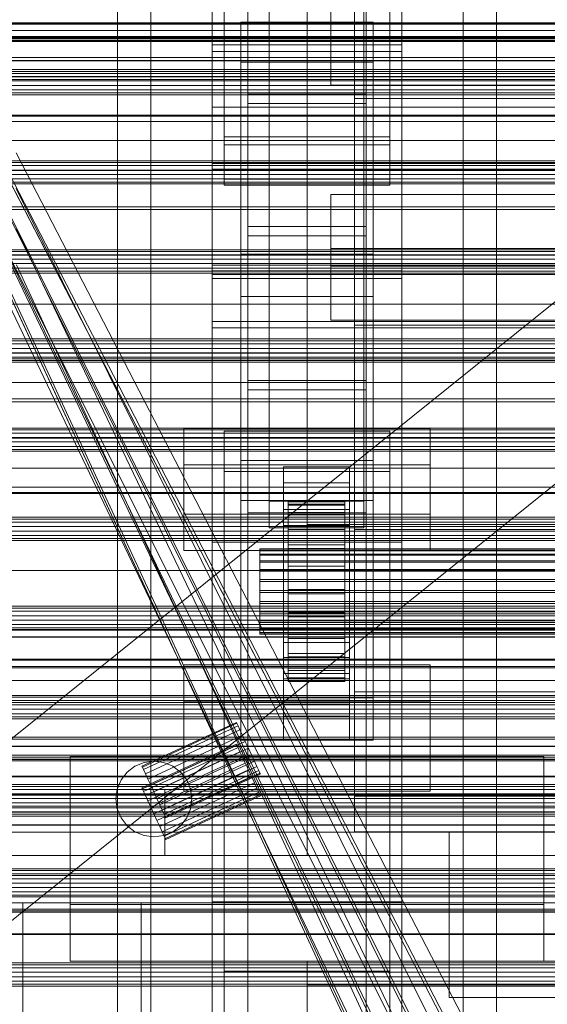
# Model space of a CAD drawing. Header units: millimetres. Extents: x -2233 to 65662, y -50530 to 6847.
# Tile 66 of 256: x -491 to -379, y -34781 to -34573. Entities that reach past the tile are written whole.
import ezdxf

# ---------------------------------------------------------------- set-up
doc = ezdxf.new("R2010")
doc.units = ezdxf.units.MM
for name, color, linetype, lineweight in [('COTAS_O', 1, 'Continuous', 0), ('frontal_briquetadora', 7, 'Continuous', 0), ('frontal_C01', 7, 'Continuous', 0), ('frontal_C02', 7, 'Continuous', 0), ('frontal_C03', 7, 'Continuous', 0), ('frontal_mezcladora', 7, 'Continuous', 0), ('frontal_secador', 7, 'Continuous', 0), ('frontal_tolva-C01', 7, 'Continuous', 0)]:
    doc.layers.add(name, color=color, linetype=linetype, lineweight=lineweight)
doc.dimstyles.new('R19_100', dxfattribs={"dimtxt": 250, "dimasz": 150, "dimexe": 150, "dimexo": 80, "dimgap": 100, "dimtad": 1, "dimtih": 1, "dimtoh": 1, "dimdsep": 46, "dimcen": 0.09, "dimadec": 0, "dimazin": 0, "dimtfac": 1, "dimtdec": 4, "dimtofl": 0, "dimtmove": 0, "dimatfit": 3, "dimfxl": 1, "dimtolj": 1, "dimtzin": 0, "dimarcsym": 0})

# ---------------------------------------------------------------- blocks, each defined once
blk = doc.blocks.new('DIM_R32_42')
at = {"layer": 'COTAS_O'}
for p, q in [((-650, -33700), (50, -33700)), ((50, -33700), (5, -33850)), ((50, -34900), (50, -33700)), ((50, -33700), (95, -33850)), ((50, -34900), (5, -34750)), ((50, -34900), (95, -34750)), ((-650, -34900), (50, -34900))]:
    blk.add_line(p, q, dxfattribs=at)
blk.add_text('1200 O', height=250, rotation=90, dxfattribs=at).set_placement((-50, -34300))
blk = doc.blocks.new('DIM_R32_43')
at = {"layer": 'COTAS_O'}
for p, q in [((-650, -34200), (-500, -34155)), ((650, -34200), (500, -34155)), ((-650, -34900), (-650, -34200)), ((-650, -34200), (650, -34200)), ((-650, -34200), (-500, -34245)), ((650, -34200), (500, -34245)), ((650, -34900), (650, -34200))]:
    blk.add_line(p, q, dxfattribs=at)
blk.add_text('1300 O', height=250, dxfattribs=at).set_placement((0, -34100))

msp = doc.modelspace()

# ---------------------------------------------------------------- linework, layer by layer
at = {"layer": 'frontal_briquetadora'}
for p, q in [((-430, -34680), (-430, -33820)), ((-430, -34680), (-430, -34260)), ((-430, -34680), (-430, -34305)), ((-430, -34471), (-430, -34680)), ((-430, -34496), (-430, -34680)), ((-430, -34680), (-223.45, -34680)), ((-430, -34680), (-210, -34680)), ((-430, -34680), (-320, -34680)), ((-430, -34736), (-430, -34680)), ((-1480, -34736), (-460, -34736)), ((-460, -34750), (-460, -34736)), ((-430, -34750), (-430, -34736)), ((-430, -34736), (-210, -34736)), ((-430, -34736), (-320, -34736)), ((-1330, -34750), (-460, -34750)), ((-460, -34750), (-430, -34750)), ((-430, -34750), (-210, -34750)), ((-430, -34750), (-320, -34750)), ((-490, -34940), (-490, -34760)), ((-490, -34760), (490, -34760)), ((-490, -34760), (340, -34760)), ((-490, -34760), (-320, -34760))]:
    msp.add_line(p, q, dxfattribs=at)
at = {"layer": 'frontal_C01'}
for p, q in [((-442.5, -34591.073), (-442.5, -33974.16)), ((-417.5, -33974.16), (-417.5, -34591.073)), ((-442.5, -34617.058), (-442.5, -34000.145)), ((-417.5, -34617.058), (-417.5, -34000.145)), ((-450, -34580.082), (-450, -34241.377)), ((-410, -34241.377), (-410, -34580.082)), ((-450, -34628.049), (-450, -34289.344)), ((-410, -34628.049), (-410, -34289.344)), ((-450, -34645.375), (-450, -34306.67)), ((-410, -34306.67), (-410, -34645.375)), ((-447.5, -34599.832), (-447.5, -34321.623)), ((-412.5, -34321.623), (-412.5, -34599.832)), ((-447.5, -34608.299), (-447.5, -34330.091)), ((-412.5, -34608.299), (-412.5, -34330.091)), ((-450, -34683.748), (-450, -34345.044)), ((-410, -34683.748), (-410, -34345.044)), ((-470, -35975), (-470, -34524.223)), ((-463, -35975), (-463, -34524.223)), ((-397, -35975), (-397, -34524.223)), ((-390, -35975), (-390, -34524.223)), ((-438, -34675.07), (-438, -34530.317)), ((-418, -34530.317), (-418, -34675.07)), ((-438, -34535.962), (-438, -34680.715)), ((-418, -34680.715), (-418, -34535.962)), ((-425, -34575.677), (-425, -34561.339)), ((-444, -34582.335), (-444, -34573.868)), ((-444, -34573.868), (-416, -34573.868)), ((-444, -34666.488), (-444, -34573.868)), ((-425, -34572.851), (-425, -34587.189)), ((-416, -34573.868), (-416, -34582.335)), ((-416, -34573.868), (-416, -34666.488)), ((425, -34575.677), (-425, -34575.677)), ((-425, -34575.677), (-425, -34587.189)), ((-410, -34580.082), (-450, -34580.082)), ((-450, -34580.082), (-450, -34628.049)), ((-450, -34918.787), (-450, -34580.082)), ((-410, -34628.049), (-410, -34580.082)), ((-410, -34580.082), (-410, -34918.787)), ((-416, -34582.335), (-444, -34582.335)), ((-444, -34582.335), (-444, -34674.956)), ((-416, -34674.956), (-416, -34582.335)), ((-425, -34587.189), (425, -34587.189)), ((-417.5, -34589.084), (-442.5, -34589.084)), ((-442.5, -34589.084), (-442.5, -34619.048)), ((-442.5, -34649.58), (-442.5, -34589.084)), ((-417.5, -34619.048), (-417.5, -34589.084)), ((-417.5, -34589.084), (-417.5, -34649.58)), ((-442.5, -34617.058), (-442.5, -34591.073)), ((-442.5, -34591.073), (-417.5, -34591.073)), ((-417.5, -34591.073), (-417.5, -34617.058)), ((-450, -34604.914), (-450, -34593.624)), ((-450, -34593.624), (450, -34593.624)), ((-450, -34627.201), (-450, -34593.624)), ((-412.5, -34599.832), (-447.5, -34599.832)), ((-447.5, -34599.832), (-447.5, -34608.299)), ((-412.5, -34608.299), (-412.5, -34599.832)), ((450, -34604.914), (-450, -34604.914)), ((-450, -34604.914), (-450, -34638.491)), ((-447.5, -34608.299), (-412.5, -34608.299)), ((-417.5, -34617.058), (-442.5, -34617.058)), ((-442.5, -34619.048), (-417.5, -34619.048)), ((-442.5, -34679.544), (-442.5, -34619.048)), ((-417.5, -34679.544), (-417.5, -34619.048)), ((450, -34627.201), (-450, -34627.201)), ((-450, -34627.201), (-450, -34638.491)), ((-450, -34628.049), (-410, -34628.049)), ((-450, -34966.754), (-450, -34628.049)), ((-410, -34966.754), (-410, -34628.049)), ((-450, -34638.491), (450, -34638.491)), ((-410, -34645.375), (-450, -34645.375)), ((-450, -34645.375), (-450, -34683.748)), ((-450, -34984.079), (-450, -34645.375)), ((-410, -34683.748), (-410, -34645.375)), ((-410, -34645.375), (-410, -34984.079)), ((-442.5, -34679.544), (-442.5, -34649.58)), ((-442.5, -34649.58), (-417.5, -34649.58)), ((-417.5, -34649.58), (-417.5, -34679.544)), ((-417.5, -34651.569), (-442.5, -34651.569)), ((-442.5, -34651.569), (-442.5, -34677.555)), ((-442.5, -35268.482), (-442.5, -34651.569)), ((-417.5, -34677.555), (-417.5, -34651.569)), ((-417.5, -34651.569), (-417.5, -35268.482)), ((-456, -34677.836), (-456, -34659.771)), ((-456, -34659.771), (-404, -34659.771)), ((-456, -34667.446), (-456, -34659.771)), ((-404, -34659.771), (-404, -34677.836)), ((-404, -34659.771), (-404, -34667.446)), ((-447.5, -34668.795), (-447.5, -34660.328)), ((-447.5, -34660.328), (-412.5, -34660.328)), ((-447.5, -34938.536), (-447.5, -34660.328)), ((-412.5, -34660.328), (-412.5, -34668.795)), ((-412.5, -34660.328), (-412.5, -34938.536)), ((-404, -34667.446), (-456, -34667.446)), ((-456, -34667.446), (-456, -34685.51)), ((-416, -34666.488), (-444, -34666.488)), ((-444, -34666.488), (-444, -34674.956)), ((-435, -34671.232), (-435, -34667.845)), ((-435, -34667.845), (-421, -34667.845)), ((-435, -34708.138), (-435, -34667.845)), ((-421, -34667.845), (-421, -34671.232)), ((-421, -34667.845), (-421, -34708.138)), ((-416, -34674.956), (-416, -34666.488)), ((-404, -34685.51), (-404, -34667.446)), ((-412.5, -34668.795), (-447.5, -34668.795)), ((-447.5, -34947.004), (-447.5, -34668.795)), ((-412.5, -34947.004), (-412.5, -34668.795)), ((-421, -34671.232), (-435, -34671.232)), ((-435, -34671.232), (-435, -34711.525)), ((-421, -34711.525), (-421, -34671.232)), ((-444, -34674.956), (-416, -34674.956)), ((-418, -34675.07), (-438, -34675.07)), ((-438, -34675.07), (-438, -34680.715)), ((-434, -34685.204), (-434, -34675.207)), ((-434, -34675.207), (-434, -34675.734)), ((-434, -34675.207), (-422, -34675.207)), ((-434, -34675.974), (-434, -34675.207)), ((-434, -34685.454), (-434, -34675.734)), ((-434, -34675.734), (-434, -34677.52)), ((-434, -34675.734), (-422, -34675.734)), ((-434, -34685.567), (-434, -34675.974)), ((-434, -34675.974), (-422, -34675.974)), ((-434, -34677.983), (-434, -34675.974)), ((-422, -34675.734), (-422, -34675.207)), ((-422, -34675.207), (-422, -34685.204)), ((-422, -34675.207), (-422, -34675.974)), ((-422, -34677.52), (-422, -34675.734)), ((-422, -34675.734), (-422, -34685.454)), ((-422, -34675.974), (-422, -34685.567)), ((-422, -34675.974), (-422, -34677.983)), ((-418, -34680.715), (-418, -34675.07)), ((-404, -34677.836), (-456, -34677.836)), ((-456, -34677.836), (-456, -34685.51)), ((-442.5, -34677.555), (-417.5, -34677.555)), ((-442.5, -35294.468), (-442.5, -34677.555)), ((-435, -34680.265), (-435, -34676.878)), ((-435, -34676.878), (-421, -34676.878)), ((-435, -34717.17), (-435, -34676.878)), ((-434, -34686.3), (-434, -34677.52)), ((-434, -34677.52), (-434, -34680.443)), ((-434, -34677.52), (-422, -34677.52)), ((-434, -34686.519), (-434, -34677.983)), ((-434, -34677.983), (-422, -34677.983)), ((-434, -34681.097), (-434, -34677.983)), ((-422, -34680.443), (-422, -34677.52)), ((-422, -34677.52), (-422, -34686.3)), ((-422, -34677.983), (-422, -34686.519)), ((-422, -34677.983), (-422, -34681.097)), ((-421, -34676.878), (-421, -34680.265)), ((-421, -34676.878), (-421, -34717.17)), ((-417.5, -35294.468), (-417.5, -34677.555)), ((-404, -34685.51), (-404, -34677.836)), ((-417.5, -34679.544), (-442.5, -34679.544)), ((-438, -34680.715), (-418, -34680.715)), ((-421, -34680.265), (-435, -34680.265)), ((-435, -34680.265), (-435, -34720.557)), ((-434, -34687.684), (-434, -34680.443)), ((-434, -34680.443), (-434, -34684.303)), ((-434, -34680.443), (-422, -34680.443)), ((-422, -34684.303), (-422, -34680.443)), ((-422, -34680.443), (-422, -34687.684)), ((-421, -34720.557), (-421, -34680.265)), ((-434, -34687.994), (-434, -34681.097)), ((-434, -34681.097), (-422, -34681.097)), ((-434, -34685.104), (-434, -34681.097)), ((-422, -34681.097), (-422, -34687.994)), ((-422, -34681.097), (-422, -34685.104)), ((-450, -34683.748), (-410, -34683.748)), ((-450, -35022.453), (-450, -34683.748)), ((-434, -34689.513), (-434, -34684.303)), ((-434, -34684.303), (-434, -34688.838)), ((-434, -34684.303), (-422, -34684.303)), ((-434, -34689.892), (-434, -34685.104)), ((-434, -34685.104), (-422, -34685.104)), ((-434, -34689.732), (-434, -34685.104)), ((-422, -34688.838), (-422, -34684.303)), ((-422, -34684.303), (-422, -34689.513)), ((-422, -34685.104), (-422, -34689.892)), ((-422, -34685.104), (-422, -34689.732)), ((-410, -35022.453), (-410, -34683.748)), ((-456, -34685.51), (-404, -34685.51)), ((-440, -34685.567), (-440, -34685.204)), ((-440, -34685.204), (-440, -34685.454)), ((-440, -34685.204), (440, -34685.204)), ((-440, -34685.454), (-440, -34686.3)), ((-440, -34685.454), (440, -34685.454)), ((-440, -34686.519), (-440, -34685.567)), ((-440, -34685.567), (440, -34685.567)), ((-440, -34686.3), (-440, -34687.684)), ((-440, -34686.3), (440, -34686.3)), ((-440, -34687.994), (-440, -34686.519)), ((-440, -34686.519), (440, -34686.519)), ((-434, -34685.454), (-434, -34685.204)), ((-422, -34685.204), (-434, -34685.204)), ((-434, -34685.204), (-434, -34685.567)), ((-434, -34686.3), (-434, -34685.454)), ((-422, -34685.454), (-434, -34685.454)), ((-422, -34685.567), (-434, -34685.567)), ((-434, -34685.567), (-434, -34686.519)), ((-434, -34687.684), (-434, -34686.3)), ((-422, -34686.3), (-434, -34686.3)), ((-422, -34686.519), (-434, -34686.519)), ((-434, -34686.519), (-434, -34687.994)), ((-422, -34685.204), (-422, -34685.454)), ((-422, -34685.567), (-422, -34685.204)), ((-422, -34685.454), (-422, -34686.3)), ((-422, -34686.519), (-422, -34685.567)), ((-422, -34686.3), (-422, -34687.684)), ((-422, -34687.994), (-422, -34686.519)), ((-440, -34687.684), (-440, -34689.513)), ((-440, -34687.684), (440, -34687.684)), ((-440, -34689.892), (-440, -34687.994)), ((-440, -34687.994), (440, -34687.994)), ((-434, -34689.513), (-434, -34687.684)), ((-422, -34687.684), (-434, -34687.684)), ((-422, -34687.994), (-434, -34687.994)), ((-434, -34687.994), (-434, -34689.892)), ((-434, -34688.838), (-434, -34691.661)), ((-422, -34688.838), (-434, -34688.838)), ((-434, -34688.838), (-434, -34693.739)), ((-422, -34687.684), (-422, -34689.513)), ((-422, -34689.892), (-422, -34687.994)), ((-422, -34691.661), (-422, -34688.838)), ((-422, -34693.739), (-422, -34688.838)), ((-440, -34689.513), (-440, -34691.661)), ((-440, -34689.513), (440, -34689.513)), ((-440, -34692.084), (-440, -34689.892)), ((-440, -34689.892), (440, -34689.892)), ((-434, -34691.661), (-434, -34689.513)), ((-422, -34689.513), (-434, -34689.513)), ((-434, -34692.084), (-434, -34689.732)), ((-434, -34689.732), (-422, -34689.732)), ((-434, -34694.664), (-434, -34689.732)), ((-422, -34689.892), (-434, -34689.892)), ((-434, -34689.892), (-434, -34692.084)), ((-422, -34689.513), (-422, -34691.661)), ((-422, -34689.732), (-422, -34692.084)), ((-422, -34689.732), (-422, -34694.664)), ((-422, -34692.084), (-422, -34689.892)), ((-440, -34691.661), (-440, -34693.982)), ((440, -34691.661), (-440, -34691.661)), ((-440, -34694.42), (-440, -34692.084)), ((-440, -34692.084), (440, -34692.084)), ((-434, -34691.661), (-422, -34691.661)), ((-434, -34693.982), (-434, -34691.661)), ((-422, -34692.084), (-434, -34692.084)), ((-434, -34692.084), (-434, -34694.42)), ((-422, -34691.661), (-422, -34693.982)), ((-422, -34694.42), (-422, -34692.084)), ((-440, -34693.982), (-440, -34696.318)), ((-440, -34693.982), (440, -34693.982)), ((-440, -34696.741), (-440, -34694.42)), ((-440, -34694.42), (440, -34694.42)), ((-434, -34693.982), (-434, -34693.739)), ((-434, -34693.739), (-434, -34698.671)), ((-434, -34693.739), (-422, -34693.739)), ((-434, -34696.318), (-434, -34693.982)), ((-422, -34693.982), (-434, -34693.982)), ((-434, -34694.42), (-434, -34694.664)), ((-422, -34694.42), (-434, -34694.42)), ((-434, -34694.42), (-434, -34696.741)), ((-434, -34694.664), (-422, -34694.664)), ((-434, -34699.564), (-434, -34694.664)), ((-422, -34698.671), (-422, -34693.739)), ((-422, -34693.739), (-422, -34693.982)), ((-422, -34693.982), (-422, -34696.318)), ((-422, -34694.664), (-422, -34694.42)), ((-422, -34696.741), (-422, -34694.42)), ((-422, -34694.664), (-422, -34699.564)), ((-440, -34696.318), (-440, -34698.51)), ((-440, -34696.318), (440, -34696.318)), ((-440, -34698.89), (-440, -34696.741)), ((-440, -34696.741), (440, -34696.741)), ((-434, -34698.51), (-434, -34696.318)), ((-434, -34696.318), (-434, -34698.671)), ((-422, -34696.318), (-434, -34696.318)), ((-434, -34696.741), (-434, -34699.564)), ((-422, -34696.741), (-434, -34696.741)), ((-434, -34696.741), (-434, -34698.89)), ((-422, -34698.671), (-422, -34696.318)), ((-422, -34696.318), (-422, -34698.51)), ((-422, -34699.564), (-422, -34696.741)), ((-422, -34698.89), (-422, -34696.741)), ((-440, -34698.51), (-440, -34700.408)), ((-440, -34698.51), (440, -34698.51)), ((-440, -34700.718), (-440, -34698.89)), ((-440, -34698.89), (440, -34698.89)), ((-434, -34700.408), (-434, -34698.51)), ((-434, -34698.51), (-434, -34703.298)), ((-422, -34698.51), (-434, -34698.51)), ((-434, -34698.671), (-434, -34703.298)), ((-434, -34698.671), (-422, -34698.671)), ((-434, -34698.89), (-434, -34704.099)), ((-422, -34698.89), (-434, -34698.89)), ((-434, -34698.89), (-434, -34700.718)), ((-434, -34699.564), (-422, -34699.564)), ((-434, -34704.099), (-434, -34699.564)), ((-422, -34703.298), (-422, -34698.51)), ((-422, -34698.51), (-422, -34700.408)), ((-422, -34703.298), (-422, -34698.671)), ((-422, -34704.099), (-422, -34698.89)), ((-422, -34700.718), (-422, -34698.89)), ((-422, -34699.564), (-422, -34704.099)), ((-440, -34700.408), (-440, -34701.884)), ((-440, -34700.408), (440, -34700.408)), ((-440, -34702.103), (-440, -34700.718)), ((-440, -34700.718), (440, -34700.718)), ((-434, -34701.884), (-434, -34700.408)), ((-434, -34700.408), (-434, -34707.305)), ((-422, -34700.408), (-434, -34700.408)), ((-434, -34700.718), (-434, -34707.959)), ((-422, -34700.718), (-434, -34700.718)), ((-434, -34700.718), (-434, -34702.103)), ((-422, -34707.305), (-422, -34700.408)), ((-422, -34700.408), (-422, -34701.884)), ((-422, -34707.959), (-422, -34700.718)), ((-422, -34702.103), (-422, -34700.718)), ((-440, -34701.884), (-440, -34702.835)), ((-440, -34701.884), (440, -34701.884)), ((-440, -34702.949), (-440, -34702.103)), ((-440, -34702.103), (440, -34702.103)), ((-440, -34702.835), (-440, -34703.198)), ((-440, -34702.835), (440, -34702.835)), ((-440, -34703.198), (-440, -34702.949)), ((-440, -34702.949), (440, -34702.949)), ((-440, -34703.198), (440, -34703.198)), ((-434, -34702.835), (-434, -34701.884)), ((-434, -34701.884), (-434, -34710.42)), ((-422, -34701.884), (-434, -34701.884)), ((-434, -34702.103), (-434, -34710.882)), ((-422, -34702.103), (-434, -34702.103)), ((-434, -34702.103), (-434, -34702.949)), ((-434, -34703.198), (-434, -34702.835)), ((-434, -34702.835), (-434, -34712.429)), ((-422, -34702.835), (-434, -34702.835)), ((-434, -34702.949), (-434, -34712.668)), ((-422, -34702.949), (-434, -34702.949)), ((-434, -34702.949), (-434, -34703.198)), ((-434, -34703.198), (-434, -34713.196)), ((-422, -34703.198), (-434, -34703.198)), ((-434, -34703.298), (-434, -34707.305)), ((-434, -34703.298), (-422, -34703.298)), ((-422, -34710.42), (-422, -34701.884)), ((-422, -34701.884), (-422, -34702.835)), ((-422, -34710.882), (-422, -34702.103)), ((-422, -34702.949), (-422, -34702.103)), ((-422, -34712.429), (-422, -34702.835)), ((-422, -34702.835), (-422, -34703.198)), ((-422, -34712.668), (-422, -34702.949)), ((-422, -34703.198), (-422, -34702.949)), ((-422, -34713.196), (-422, -34703.198)), ((-422, -34707.305), (-422, -34703.298)), ((-435, -34717.961), (-435, -34704.977)), ((-435, -34704.977), (-421, -34704.977)), ((-435, -34712.652), (-435, -34704.977)), ((-434, -34704.099), (-422, -34704.099)), ((-434, -34707.959), (-434, -34704.099)), ((-422, -34704.099), (-422, -34707.959)), ((-421, -34704.977), (-421, -34717.961)), ((-421, -34704.977), (-421, -34712.652)), ((-434, -34707.305), (-434, -34710.42)), ((-434, -34707.305), (-422, -34707.305)), ((-434, -34707.959), (-422, -34707.959)), ((-434, -34710.882), (-434, -34707.959)), ((-422, -34710.42), (-422, -34707.305)), ((-422, -34707.959), (-422, -34710.882)), ((-421, -34708.138), (-435, -34708.138)), ((-435, -34708.138), (-435, -34711.525)), ((-421, -34711.525), (-421, -34708.138)), ((-435, -34711.525), (-421, -34711.525)), ((-434, -34710.42), (-434, -34712.429)), ((-434, -34710.42), (-422, -34710.42)), ((-434, -34710.882), (-422, -34710.882)), ((-434, -34712.668), (-434, -34710.882)), ((-422, -34712.429), (-422, -34710.42)), ((-422, -34710.882), (-422, -34712.668)), ((-421, -34712.652), (-435, -34712.652)), ((-435, -34712.652), (-435, -34725.636)), ((-434, -34712.429), (-434, -34713.196)), ((-434, -34712.429), (-422, -34712.429)), ((-434, -34712.668), (-422, -34712.668)), ((-434, -34713.196), (-434, -34712.668)), ((-434, -34713.196), (-422, -34713.196)), ((-422, -34713.196), (-422, -34712.429)), ((-422, -34712.668), (-422, -34713.196)), ((-421, -34725.636), (-421, -34712.652)), ((-421, -34717.17), (-435, -34717.17)), ((-435, -34717.17), (-435, -34720.557)), ((-421, -34717.961), (-435, -34717.961)), ((-435, -34717.961), (-435, -34725.636)), ((-421, -34720.557), (-421, -34717.17)), ((-421, -34725.636), (-421, -34717.961)), ((-435, -34720.557), (-421, -34720.557)), ((-435, -34725.636), (-421, -34725.636))]:
    msp.add_line(p, q, dxfattribs=at)
at = {"layer": 'frontal_C02'}
for p, q in [((-470, -35975), (-470, -34035.57)), ((-463, -35975), (-463, -34035.57)), ((-397, -35975), (-397, -34035.57)), ((-390, -35975), (-390, -34035.57)), ((-450, -34578.704), (-450, -34221.042)), ((-410, -34221.042), (-410, -34578.704)), ((-450, -34626.431), (-450, -34268.769)), ((-410, -34626.431), (-410, -34268.769)), ((-450, -34759.774), (-450, -34402.112)), ((-410, -34402.112), (-410, -34759.774)), ((-442.5, -34946.786), (-442.5, -34407.76)), ((-417.5, -34407.76), (-417.5, -34946.786)), ((-447.5, -34598.096), (-447.5, -34416.732)), ((-412.5, -34416.732), (-412.5, -34598.096)), ((-447.5, -34607.038), (-447.5, -34425.674)), ((-412.5, -34607.038), (-412.5, -34425.674)), ((-442.5, -34973.672), (-442.5, -34434.646)), ((-417.5, -34973.672), (-417.5, -34434.646)), ((-450, -34797.956), (-450, -34440.294)), ((-410, -34797.956), (-410, -34440.294)), ((-410, -34578.704), (-450, -34578.704)), ((-450, -34578.704), (-450, -34626.431)), ((-450, -34936.365), (-450, -34578.704)), ((-410, -34626.431), (-410, -34578.704)), ((-410, -34578.704), (-410, -34936.365)), ((-450, -34603.756), (-450, -34591.833)), ((-450, -34591.833), (450, -34591.833)), ((-450, -34625.243), (-450, -34591.833)), ((-412.5, -34598.096), (-447.5, -34598.096)), ((-447.5, -34598.096), (-447.5, -34607.038)), ((-412.5, -34607.038), (-412.5, -34598.096)), ((450, -34603.756), (-450, -34603.756)), ((-450, -34603.756), (-450, -34637.165)), ((-447.5, -34607.038), (-412.5, -34607.038)), ((-425, -34625.415), (-425, -34610.274)), ((-425, -34610.274), (425, -34610.274)), ((-425, -34621.728), (-425, -34610.274)), ((425, -34621.728), (-425, -34621.728)), ((-425, -34621.728), (-425, -34636.869)), ((-444, -34631.86), (-444, -34622.919)), ((-444, -34622.919), (-416, -34622.919)), ((-444, -34716.673), (-444, -34622.919)), ((-416, -34622.919), (-416, -34631.86)), ((-416, -34622.919), (-416, -34716.673)), ((450, -34625.243), (-450, -34625.243)), ((-450, -34625.243), (-450, -34637.165)), ((-450, -34626.431), (-410, -34626.431)), ((-450, -34984.093), (-450, -34626.431)), ((425, -34625.415), (-425, -34625.415)), ((-425, -34625.415), (-425, -34636.869)), ((-410, -34984.093), (-410, -34626.431)), ((-416, -34631.86), (-444, -34631.86)), ((-444, -34631.86), (-444, -34725.615)), ((-416, -34725.615), (-416, -34631.86)), ((-450, -34637.165), (450, -34637.165)), ((-425, -34636.869), (425, -34636.869)), ((-456, -34728.772), (-456, -34709.697)), ((-456, -34709.697), (-404, -34709.697)), ((-456, -34717.334), (-456, -34709.697)), ((-404, -34709.697), (-404, -34728.772)), ((-404, -34709.697), (-404, -34717.334)), ((-404, -34717.334), (-456, -34717.334)), ((-456, -34717.334), (-456, -34736.409)), ((-416, -34716.673), (-444, -34716.673)), ((-444, -34716.673), (-444, -34725.615)), ((-416, -34725.615), (-416, -34716.673)), ((-404, -34736.409), (-404, -34717.334)), ((-444, -34725.615), (-416, -34725.615)), ((-404, -34728.772), (-456, -34728.772)), ((-456, -34728.772), (-456, -34736.409)), ((-404, -34736.409), (-404, -34728.772)), ((-480, -34760.309), (-480, -34729.085)), ((-480, -34729.085), (-380, -34729.085)), ((-480, -34772.309), (-480, -34729.085)), ((-380, -34729.085), (-380, -34760.309)), ((-380, -34729.085), (-380, -34772.309)), ((-456, -34736.409), (-404, -34736.409)), ((-410, -34759.774), (-450, -34759.774)), ((-450, -34759.774), (-450, -34797.956)), ((-450, -35117.436), (-450, -34759.774)), ((-410, -34797.956), (-410, -34759.774)), ((-410, -34759.774), (-410, -35117.436)), ((-380, -34760.309), (-480, -34760.309)), ((-480, -34760.309), (-480, -34772.309)), ((-380, -34772.309), (-380, -34760.309)), ((-480, -34772.309), (-380, -34772.309)), ((-430, -34772.309), (-430, -34777.309)), ((430, -34772.309), (-430, -34772.309)), ((-447.5, -34783.336), (-447.5, -34774.394)), ((-447.5, -34774.394), (-412.5, -34774.394)), ((-447.5, -34955.758), (-447.5, -34774.394)), ((-412.5, -34774.394), (-412.5, -34783.336)), ((-412.5, -34774.394), (-412.5, -34955.758)), ((430, -34777.309), (-430, -34777.309)), ((-430, -34777.309), (-430, -34827.309))]:
    msp.add_line(p, q, dxfattribs=at)
at = {"layer": 'frontal_C03'}
for p, q in [((-1424.399, -35474.583), (1405.601, -33199.271)), ((-1405.601, -35497.963), (1424.399, -33222.651)), ((1250, -34574.208), (-1250, -34574.208)), ((1250, -34574.275), (-1250, -34574.275)), ((1250, -34577.125), (-1250, -34577.125)), ((1250, -34577.37), (-1250, -34577.37)), ((1250, -34581.982), (-1250, -34581.982)), ((1250, -34582.068), (-1250, -34582.068)), ((1250, -34584.318), (-1250, -34584.318)), ((1250, -34584.704), (-1250, -34584.704)), ((1250, -34585.37), (-1250, -34585.37)), ((-1250, -34586.302), (1250, -34586.302)), ((1250, -34587.244), (-1250, -34587.244)), ((1250, -34588.176), (-1250, -34588.176)), ((1250, -34588.842), (-1250, -34588.842)), ((1250, -34589.228), (-1250, -34589.228)), ((1250, -34603.152), (-1250, -34603.152)), ((1250, -34603.538), (-1250, -34603.538)), ((1250, -34604.204), (-1250, -34604.204)), ((-1250, -34605.136), (1250, -34605.136)), ((1250, -34606.078), (-1250, -34606.078)), ((1250, -34607.01), (-1250, -34607.01)), ((1250, -34607.676), (-1250, -34607.676)), ((1250, -34608.062), (-1250, -34608.062)), ((1250, -34621.986), (-1250, -34621.986)), ((1250, -34622.372), (-1250, -34622.372)), ((1250, -34623.038), (-1250, -34623.038)), ((-1250, -34623.97), (1250, -34623.97)), ((1250, -34624.912), (-1250, -34624.912)), ((1250, -34625.844), (-1250, -34625.844)), ((1250, -34626.51), (-1250, -34626.51)), ((1250, -34626.896), (-1250, -34626.896)), ((1250, -34640.819), (-1250, -34640.819)), ((1250, -34641.206), (-1250, -34641.206)), ((1250, -34641.872), (-1250, -34641.872)), ((-1250, -34642.804), (1250, -34642.804)), ((1250, -34643.746), (-1250, -34643.746)), ((1250, -34644.678), (-1250, -34644.678)), ((1250, -34645.344), (-1250, -34645.344)), ((1250, -34645.73), (-1250, -34645.73)), ((1250, -34659.653), (-1250, -34659.653)), ((1250, -34660.04), (-1250, -34660.04)), ((1250, -34660.705), (-1250, -34660.705)), ((-1250, -34661.638), (1250, -34661.638)), ((1250, -34662.579), (-1250, -34662.579)), ((1250, -34663.512), (-1250, -34663.512)), ((1250, -34664.178), (-1250, -34664.178)), ((1250, -34664.564), (-1250, -34664.564)), ((1250, -34678.487), (-1250, -34678.487)), ((1250, -34678.873), (-1250, -34678.873)), ((1250, -34679.539), (-1250, -34679.539)), ((-1250, -34680.472), (1250, -34680.472)), ((1250, -34681.413), (-1250, -34681.413)), ((1250, -34682.346), (-1250, -34682.346)), ((1250, -34683.012), (-1250, -34683.012)), ((1250, -34683.398), (-1250, -34683.398)), ((1250, -34697.321), (-1250, -34697.321)), ((1250, -34697.707), (-1250, -34697.707)), ((1250, -34698.373), (-1250, -34698.373)), ((-1250, -34699.306), (1250, -34699.306)), ((1250, -34700.247), (-1250, -34700.247)), ((1250, -34701.18), (-1250, -34701.18)), ((1250, -34701.845), (-1250, -34701.845)), ((1250, -34702.232), (-1250, -34702.232)), ((1250, -34703.786), (-1250, -34703.786)), ((1250, -34703.871), (-1250, -34703.871)), ((1250, -34708.484), (-1250, -34708.484)), ((1250, -34708.729), (-1250, -34708.729)), ((1250, -34716.155), (-1250, -34716.155)), ((1250, -34716.541), (-1250, -34716.541)), ((1250, -34717.207), (-1250, -34717.207)), ((1250, -34717.252), (-1250, -34717.252)), ((1250, -34717.618), (-1250, -34717.618)), ((-1250, -34718.139), (1250, -34718.139)), ((1250, -34719.081), (-1250, -34719.081)), ((1250, -34720.013), (-1250, -34720.013)), ((1250, -34720.679), (-1250, -34720.679)), ((1250, -34721.065), (-1250, -34721.065)), ((1496, -34725.392), (-1496, -34725.392)), ((1496, -34725.419), (-1496, -34725.419)), ((1496, -34726.86), (-1496, -34726.86)), ((1496, -34726.937), (-1496, -34726.937)), ((1250, -34728.754), (-1250, -34728.754)), ((1496, -34729.6), (-1496, -34729.6)), ((1496, -34729.715), (-1496, -34729.715)), ((-1250, -34729.186), (1250, -34729.186)), ((1496, -34733.195), (-1496, -34733.195)), ((-1496, -34733.33), (1496, -34733.33)), ((1250, -34734.989), (-1250, -34734.989)), ((1496, -34737.096), (-1496, -34737.096)), ((1250, -34735.375), (-1250, -34735.375)), ((1250, -34736.041), (-1250, -34736.041)), ((-1250, -34736.973), (1250, -34736.973)), ((1496, -34737.231), (-1496, -34737.231)), ((1250, -34737.915), (-1250, -34737.915)), ((1250, -34738.847), (-1250, -34738.847)), ((1496, -34740.711), (-1496, -34740.711)), ((1496, -34740.826), (-1496, -34740.826)), ((1250, -34739.513), (-1250, -34739.513)), ((1250, -34739.899), (-1250, -34739.899)), ((1250, -34741.24), (-1250, -34741.24)), ((1250, -34741.672), (-1250, -34741.672)), ((1496, -34743.489), (-1496, -34743.489)), ((1496, -34743.566), (-1496, -34743.566)), ((1496, -34745.007), (-1496, -34745.007)), ((1496, -34745.034), (-1496, -34745.034)), ((1250, -34752.808), (-1250, -34752.808)), ((1250, -34753.174), (-1250, -34753.174)), ((1250, -34753.823), (-1250, -34753.823)), ((1250, -34754.209), (-1250, -34754.209)), ((1250, -34754.875), (-1250, -34754.875)), ((-1250, -34755.807), (1250, -34755.807)), ((1250, -34756.749), (-1250, -34756.749)), ((1250, -34757.681), (-1250, -34757.681)), ((1250, -34758.347), (-1250, -34758.347)), ((1250, -34758.733), (-1250, -34758.733)), ((-1415, -34761.304), (1415, -34761.304)), ((1250, -34761.697), (-1250, -34761.697)), ((1250, -34761.942), (-1250, -34761.942)), ((1250, -34766.554), (-1250, -34766.554)), ((1250, -34766.64), (-1250, -34766.64)), ((1250, -34772.657), (-1250, -34772.657)), ((1250, -34773.043), (-1250, -34773.043)), ((1250, -34773.709), (-1250, -34773.709)), ((-1250, -34774.641), (1250, -34774.641)), ((1250, -34775.583), (-1250, -34775.583)), ((1250, -34776.515), (-1250, -34776.515)), ((1250, -34777.181), (-1250, -34777.181)), ((1250, -34777.567), (-1250, -34777.567))]:
    msp.add_line(p, q, dxfattribs=at)
at = {"layer": 'frontal_mezcladora'}
for p, q in [((-420, -34590), (-420, -34542.102)), ((-420, -34637.898), (-420, -34590)), ((240, -34590), (-420, -34590)), ((-420, -34637.898), (-420, -34681.107)), ((-420, -34637.898), (240, -34637.898)), ((-420, -34681.107), (-420, -34715.398)), ((-420, -34681.107), (240, -34681.107)), ((-625, -34710), (625, -34710)), ((-625, -34710), (-150, -34710)), ((-420, -34715.398), (-420, -34737.414)), ((-420, -34715.398), (240, -34715.398)), ((-625, -34725), (625, -34725)), ((-625, -34730), (625, -34730)), ((-625, -34730), (-150, -34730)), ((-420, -34737.414), (-420, -34745)), ((-420, -34737.414), (240, -34737.414)), ((-420, -34745), (240, -34745)), ((-400, -34745), (220, -34745)), ((-400, -34780), (-400, -34745)), ((-600, -34760), (600, -34760)), ((-465, -34760), (295, -34760)), ((-465, -34795), (-465, -34760)), ((-400, -34780), (220, -34780))]:
    msp.add_line(p, q, dxfattribs=at)
at = {"layer": 'frontal_secador'}
for p, q in [((1320, -34574), (-1320, -34574)), ((1250, -34574.141), (-1250, -34574.141)), ((1320, -34575.657), (-1320, -34575.657)), ((1320, -34576.928), (-1320, -34576.928)), ((1320, -34577.727), (-1320, -34577.727)), ((1320, -34578), (-1320, -34578)), ((1250, -34577.285), (-1250, -34577.285)), ((1250, -34578), (-1250, -34578)), ((1250, -34581.314), (-1250, -34581.314)), ((1250, -34583.856), (-1250, -34583.856)), ((1250, -34585.455), (-1250, -34585.455)), ((1250, -34586), (-1250, -34586)), ((1360, -34593.5), (-1360, -34593.5)), ((1360, -34594.863), (-1360, -34594.863)), ((1250, -34593.75), (-1250, -34593.75)), ((1360, -34598.859), (-1360, -34598.859)), ((1360, -34605.216), (-1360, -34605.216)), ((1360, -34613.5), (-1360, -34613.5)), ((1250, -34612.924), (-1250, -34612.924)), ((1360, -34623.147), (-1360, -34623.147)), ((-1360, -34633.5), (1360, -34633.5)), ((-1250, -34633.5), (1250, -34633.5)), ((1360, -34643.853), (-1360, -34643.853)), ((-1250, -34645), (1250, -34645)), ((-1400, -34650), (1400, -34650)), ((-1250, -34650), (1250, -34650)), ((1360, -34653.5), (-1360, -34653.5)), ((1250, -34654.076), (-1250, -34654.076)), ((1360, -34661.784), (-1360, -34661.784)), ((1360, -34668.141), (-1360, -34668.141)), ((1360, -34672.137), (-1360, -34672.137)), ((1360, -34673.5), (-1360, -34673.5)), ((1250, -34673.25), (-1250, -34673.25)), ((1250, -34689.715), (-1250, -34689.715)), ((1250, -34702.349), (-1250, -34702.349)), ((1250, -34710.291), (-1250, -34710.291)), ((1250, -34713), (-1250, -34713))]:
    msp.add_line(p, q, dxfattribs=at)
at = {"layer": 'frontal_tolva-C01'}
for p, q in [((-225, -35124.573), (-600, -34398.584)), ((-600, -34398.876), (-225, -35209.05)), ((-600, -34400), (-225, -35125.989)), ((-225, -35210.174), (-600, -34400)), ((-509.88, -34589.281), (-359.88, -34889.442)), ((-356.25, -34887.762), (-506.25, -34587.601)), ((-506.25, -34596.44), (-356.25, -34910.744)), ((-359.88, -34912.424), (-509.88, -34598.12)), ((-491.424, -34601.486), (-363.924, -34848.322)), ((-367.5, -34850.113), (-495, -34603.277)), ((-363.924, -34865.025), (-491.424, -34609.029)), ((-495, -34610.82), (-367.5, -34866.815)), ((-491.364, -34617.64), (-363.864, -34883.94)), ((-367.5, -34885.606), (-495, -34619.306)), ((-495, -34626.849), (-367.5, -34902.308)), ((-363.864, -34900.642), (-491.364, -34625.183)), ((-444.9, -34721.855), (-464.865, -34731.096)), ((-444.814, -34722.04), (-464.779, -34731.281)), ((-444.563, -34722.584), (-464.528, -34731.825)), ((-444.814, -34722.04), (-444.9, -34721.855)), ((-444.563, -34722.584), (-444.814, -34722.04)), ((-444.162, -34723.45), (-444.563, -34722.584)), ((-444.162, -34723.45), (-464.127, -34732.691)), ((-443.64, -34724.577), (-463.605, -34733.818)), ((-443.64, -34724.577), (-444.162, -34723.45)), ((-443.032, -34725.89), (-443.64, -34724.577)), ((-444.9, -34726.451), (-464.865, -34735.692)), ((-444.814, -34726.637), (-464.779, -34735.878)), ((-443.032, -34725.89), (-462.997, -34735.132)), ((-444.814, -34726.637), (-444.9, -34726.451)), ((-444.563, -34727.181), (-444.814, -34726.637)), ((-443.032, -34725.89), (-442.38, -34727.3)), ((-444.563, -34727.181), (-464.528, -34736.422)), ((-444.162, -34728.046), (-464.127, -34737.287)), ((-462.345, -34736.541), (-442.38, -34727.3)), ((-441.728, -34728.709), (-461.693, -34737.95)), ((-444.162, -34728.046), (-444.563, -34727.181)), ((-443.64, -34729.174), (-444.162, -34728.046)), ((-442.38, -34727.3), (-441.728, -34728.709)), ((-441.728, -34728.709), (-441.12, -34730.022)), ((-466.345, -34731.086), (-464.416, -34730.287)), ((-464.416, -34730.287), (-462.345, -34730.014)), ((-443.64, -34729.174), (-463.605, -34738.415)), ((-443.032, -34730.487), (-462.997, -34739.728)), ((-462.345, -34730.014), (-460.274, -34730.287)), ((-441.12, -34730.022), (-461.085, -34739.263)), ((-460.274, -34730.287), (-458.345, -34731.086)), ((-443.032, -34730.487), (-443.64, -34729.174)), ((-443.032, -34730.487), (-442.38, -34731.896)), ((-441.12, -34730.022), (-440.598, -34731.15)), ((-469.273, -34734.014), (-468.002, -34732.357)), ((-468.002, -34732.357), (-466.345, -34731.086)), ((-464.779, -34731.281), (-464.865, -34731.096)), ((-464.528, -34731.825), (-464.779, -34731.281)), ((-464.127, -34732.691), (-464.528, -34731.825)), ((-463.605, -34733.818), (-464.127, -34732.691)), ((-462.345, -34741.137), (-442.38, -34731.896)), ((-440.598, -34731.15), (-460.563, -34740.391)), ((-440.197, -34732.015), (-460.162, -34741.256)), ((-439.946, -34732.559), (-459.911, -34741.8)), ((-439.86, -34732.745), (-459.825, -34741.986)), ((-458.345, -34731.086), (-456.688, -34732.357)), ((-456.688, -34732.357), (-455.417, -34734.014)), ((-442.38, -34731.896), (-441.728, -34733.306)), ((-440.598, -34731.15), (-440.197, -34732.015)), ((-440.197, -34732.015), (-439.946, -34732.559)), ((-439.946, -34732.559), (-439.86, -34732.745)), ((-470.072, -34735.944), (-469.273, -34734.014)), ((-462.997, -34735.132), (-463.605, -34733.818)), ((-441.728, -34733.306), (-461.693, -34742.547)), ((-441.12, -34734.619), (-461.085, -34743.86)), ((-455.417, -34734.014), (-454.618, -34735.944)), ((-441.728, -34733.306), (-441.12, -34734.619)), ((-441.12, -34734.619), (-440.598, -34735.746)), ((-470.345, -34738.014), (-470.072, -34735.944)), ((-464.779, -34735.878), (-464.865, -34735.692)), ((-464.528, -34736.422), (-464.779, -34735.878)), ((-464.127, -34737.287), (-464.528, -34736.422)), ((-462.345, -34736.541), (-462.997, -34735.132)), ((-462.345, -34736.541), (-461.693, -34737.95)), ((-440.598, -34735.746), (-460.563, -34744.988)), ((-440.197, -34736.612), (-460.162, -34745.853)), ((-439.946, -34737.156), (-459.911, -34746.397)), ((-454.618, -34735.944), (-454.345, -34738.014)), ((-440.598, -34735.746), (-440.197, -34736.612)), ((-440.197, -34736.612), (-439.946, -34737.156)), ((-439.946, -34737.156), (-439.86, -34737.341)), ((-470.072, -34740.085), (-470.345, -34738.014)), ((-463.605, -34738.415), (-464.127, -34737.287)), ((-462.997, -34739.728), (-463.605, -34738.415)), ((-461.693, -34737.95), (-461.085, -34739.263)), ((-461.085, -34739.263), (-460.563, -34740.391)), ((-439.86, -34737.341), (-459.825, -34746.582)), ((-454.345, -34738.014), (-454.618, -34740.085)), ((-469.273, -34742.014), (-470.072, -34740.085)), ((-462.345, -34741.137), (-462.997, -34739.728)), ((-462.345, -34741.137), (-461.693, -34742.547)), ((-460.563, -34740.391), (-460.162, -34741.256)), ((-460.162, -34741.256), (-459.911, -34741.8)), ((-454.618, -34740.085), (-455.417, -34742.014)), ((-468.002, -34743.671), (-469.273, -34742.014)), ((-461.693, -34742.547), (-461.085, -34743.86)), ((-459.911, -34741.8), (-459.825, -34741.986)), ((-455.417, -34742.014), (-456.688, -34743.671)), ((-466.345, -34744.942), (-468.002, -34743.671)), ((-464.416, -34745.741), (-466.345, -34744.942)), ((-461.085, -34743.86), (-460.563, -34744.988)), ((-460.563, -34744.988), (-460.162, -34745.853)), ((-458.345, -34744.942), (-460.274, -34745.741)), ((-456.688, -34743.671), (-458.345, -34744.942)), ((-462.345, -34746.014), (-464.416, -34745.741)), ((-460.274, -34745.741), (-462.345, -34746.014)), ((-460.162, -34745.853), (-459.911, -34746.397)), ((-459.911, -34746.397), (-459.825, -34746.582))]:
    msp.add_line(p, q, dxfattribs=at)

# ---------------------------------------------------------------- dimensions: what is measured, and where the dimension line sits
at = {"layer": 'COTAS_O'}
for p2, distance, picture, middle in [((-650, -33700), -700, 'DIM_R32_42', (50, -34300)), ((650, -34900), 700, 'DIM_R32_43', (0, -34200))]:
    dim = msp.add_aligned_dim(p1=(-650, -34900), p2=p2, distance=distance, text='<> O', dimstyle='R19_100', dxfattribs=at)
    dim.commit()
    dim.dimension.update_dxf_attribs({"geometry": picture, "text_midpoint": middle})

doc.saveas('drawing.dxf')
